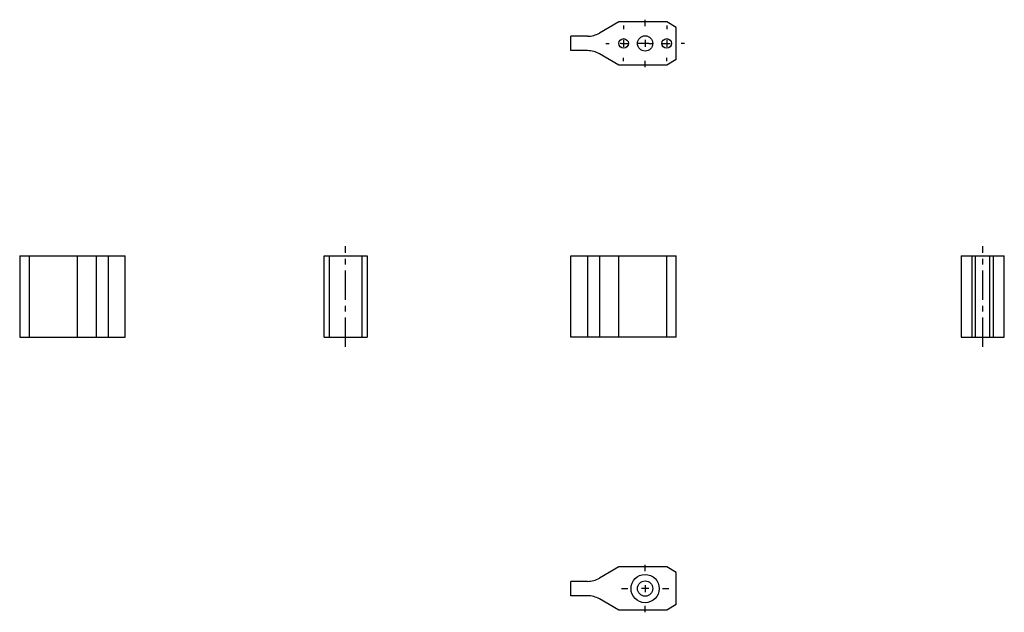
# Model space of a CAD drawing. Extents: x 28 to 233, y 42 to 165.
import ezdxf

# ---------------------------------------------------------------- set-up
doc = ezdxf.new("R2010")
doc.units = 0
doc.header["$LTSCALE"] = 16.335
doc.header["$MEASUREMENT"] = 0
doc.linetypes.add('CENTER', pattern=[0.6, 0.375, -0.075, 0.075, -0.075])
doc.layers.get('0').update_dxf_attribs({"linetype": 'CONTINUOUS'})
doc.layers.add('DEFAULT_1', color=7, linetype='CENTER')

msp = doc.modelspace()

# ---------------------------------------------------------------- linework, layer by layer
at = {"color": 7, "linetype": 'Continuous'}
for p, q in [((152.71, 164.73), (148.68, 162.4)), ((162.71, 164.73), (152.71, 164.73)), ((164.71, 163.58), (162.71, 164.73)), ((164.71, 156.89), (164.71, 163.58)), ((142.71, 158.73), (142.71, 161.73)), ((146.18, 161.73), (142.71, 161.73)), ((146.18, 158.73), (142.71, 158.73)), ((152.71, 155.73), (148.68, 158.07)), ((164.71, 156.89), (162.71, 155.73)), ((162.71, 155.73), (152.71, 155.73)), ((27.68, 115.94), (27.68, 98.94)), ((27.68, 115.94), (49.68, 115.94)), ((29.68, 115.94), (29.68, 98.94)), ((39.68, 115.94), (39.68, 98.94)), ((43.72, 98.94), (43.72, 115.94)), ((46.22, 98.94), (46.22, 115.94)), ((49.68, 98.94), (49.68, 115.94)), ((91.21, 98.94), (91.21, 115.94)), ((91.21, 115.94), (100.21, 115.94)), ((92.36, 98.94), (92.36, 115.94)), ((99.05, 115.94), (99.05, 98.94)), ((100.21, 115.94), (100.21, 98.94)), ((142.71, 98.94), (142.71, 115.94)), ((142.71, 115.94), (164.71, 115.94)), ((146.18, 115.94), (146.18, 98.94)), ((148.68, 115.94), (148.68, 98.94)), ((152.71, 98.94), (152.71, 115.94)), ((162.71, 98.94), (162.71, 115.94)), ((164.71, 98.94), (164.71, 115.94)), ((224.16, 115.94), (224.16, 98.94)), ((224.16, 115.94), (233.16, 115.94)), ((226.49, 98.94), (226.49, 115.94)), ((227.16, 98.94), (227.16, 115.94)), ((230.16, 98.94), (230.16, 115.94)), ((230.83, 115.94), (230.83, 98.94)), ((233.16, 98.94), (233.16, 115.94)), ((27.68, 98.94), (49.68, 98.94)), ((91.21, 98.94), (100.21, 98.94)), ((164.71, 98.94), (142.71, 98.94)), ((224.16, 98.94), (233.16, 98.94)), ((152.71, 51.01), (148.68, 48.68)), ((162.71, 51.01), (152.71, 51.01)), ((164.71, 49.85), (162.71, 51.01)), ((164.71, 43.16), (164.71, 49.85)), ((142.71, 45.01), (142.71, 48.01)), ((146.18, 48.01), (142.71, 48.01)), ((146.18, 45.01), (142.71, 45.01)), ((152.71, 42.01), (148.68, 44.34)), ((164.71, 43.16), (162.71, 42.01)), ((162.71, 42.01), (152.71, 42.01))]:
    msp.add_line(p, q, dxfattribs=at)
at = {"color": 5, "linetype": 'Continuous'}
for p, q in [((153.71, 160.98), (153.71, 159.49)), ((158.21, 160.98), (158.21, 159.49)), ((162.71, 160.98), (162.71, 159.49)), ((153.26, 160.23), (152.97, 160.23)), ((158.96, 160.23), (157.47, 160.23)), ((163.16, 160.23), (163.46, 160.23)), ((158.96, 46.51), (157.47, 46.51)), ((158.21, 47.25), (158.21, 45.76))]:
    msp.add_line(p, q, dxfattribs=at)
at = {"color": 7, "linetype": 'Continuous'}
for centre, radius in [((153.71, 160.23), 1), ((158.21, 160.23), 1.6), ((162.71, 160.23), 1), ((158.21, 46.51), 2.95), ((158.21, 46.51), 1.6)]:
    msp.add_circle(centre, radius, dxfattribs=at)
for centre, start, end in [((146.18, 166.73), 270, 300), ((146.18, 153.73), 60, 90), ((146.18, 53.01), 270, 300), ((146.18, 40.01), 60, 90)]:
    msp.add_arc(centre, 5, start, end, dxfattribs=at)
at = {"layer": 'DEFAULT_1', "color": 5, "linetype": 'CENTER'}
for p, q in [((158.21, 163.83), (158.21, 165.18)), ((153.71, 163.95), (153.71, 163.23)), ((162.71, 163.95), (162.71, 163.23)), ((150, 160.23), (150.71, 160.23)), ((153.26, 160.23), (154.61, 160.23)), ((157.43, 160.23), (156.71, 160.23)), ((159, 160.23), (159.71, 160.23)), ((161.81, 160.23), (163.16, 160.23)), ((166.43, 160.23), (165.71, 160.23)), ((153.71, 156.52), (153.71, 157.23)), ((158.21, 155.28), (158.21, 156.63)), ((162.71, 156.52), (162.71, 157.23)), ((95.71, 96.94), (95.71, 117.94)), ((228.66, 96.94), (228.66, 117.94)), ((158.21, 50.11), (158.21, 51.46)), ((153.26, 46.51), (154.61, 46.51)), ((161.81, 46.51), (163.16, 46.51)), ((158.21, 41.56), (158.21, 42.91))]:
    msp.add_line(p, q, dxfattribs=at)

doc.saveas('drawing.dxf')
